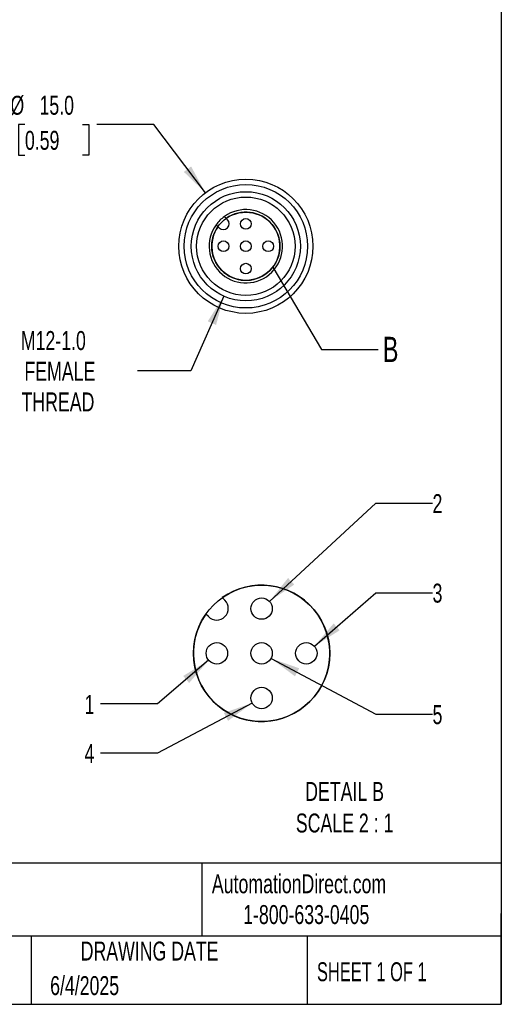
# Model space of a CAD drawing. Header units: millimetres. Extents: x 6 to 273, y 6 to 210.
# Tile 4 of 5: x 219 to 273, y 6 to 116. Entities that reach past the tile are written whole.
import ezdxf

# ---------------------------------------------------------------- set-up
doc = ezdxf.new("R2010")
doc.units = ezdxf.units.MM
doc.linetypes.add('SLD-Solid', pattern=[0])
doc.layers.add('DIMENSIONS', color=140, linetype='SLD-Solid', lineweight=25)
doc.layers.add('TEXT', color=140, linetype='SLD-Solid', lineweight=25)
doc.layers.add('SLD-DEFPOINTS', color=7, linetype='Continuous')
doc.styles.add('SLDTEXTSTYLE0', font='TXT', dxfattribs={"width": 0.7})
doc.styles.add('SLDTEXTSTYLE1', font='TXT', dxfattribs={"width": 0.65})
doc.dimstyles.new('SLDDIMSTYLE2', dxfattribs={"dimtxt": 2.158008, "dimasz": 3.302, "dimexe": 0, "dimexo": 0.0625, "dimgap": 0.539502, "dimtad": 0, "dimtih": 1, "dimtoh": 1, "dimdec": 1, "dimrnd": 1e-09, "dimzin": 4, "dimdsep": 46, "dimtxsty": 'SLDTEXTSTYLE0', "dimsah": 1, "dimcen": 0, "dimadec": 0, "dimazin": 1, "dimtfac": 1, "dimtdec": 1, "dimtofl": 0, "dimtmove": 0, "dimatfit": 3, "dimfxl": 0, "dimfrac": 2, "dimtolj": 1, "dimtzin": 12, "dimarcsym": 0})
doc.dimstyles.new('SLDDIMSTYLE3', dxfattribs={"dimtxt": 2.158008, "dimasz": 3.302, "dimexe": 0, "dimexo": 0.0625, "dimgap": 0.539502, "dimtad": 0, "dimtih": 1, "dimtoh": 1, "dimdec": 1, "dimrnd": 1e-09, "dimzin": 12, "dimdsep": 46, "dimtxsty": 'SLDTEXTSTYLE0', "dimsah": 1, "dimcen": 0, "dimadec": 0, "dimazin": 3, "dimtfac": 1, "dimtdec": 1, "dimtofl": 0, "dimtmove": 0, "dimatfit": 3, "dimfxl": 0, "dimfrac": 2, "dimtolj": 1, "dimtzin": 12, "dimarcsym": 0})
doc.dimstyles.new('SLDDIMSTYLE4', dxfattribs={"dimtxt": 0.18, "dimasz": 3.302, "dimexe": 0, "dimexo": 0.0625, "dimgap": 0, "dimtad": 0, "dimtih": 1, "dimtoh": 1, "dimdec": 0, "dimrnd": 1e-09, "dimzin": 0, "dimdsep": 46, "dimtxsty": 'Standard', "dimblk1": 'NONE', "dimblk2": 'NONE', "dimsah": 1, "dimcen": 0.09, "dimadec": 0, "dimazin": 0, "dimtfac": 3.302, "dimtdec": 0, "dimtofl": 0, "dimtmove": 0, "dimatfit": 3, "dimldrblk": 'NONE', "dimfxl": 0, "dimfrac": 2, "dimtolj": 1, "dimtzin": 0, "dimarcsym": 0})
doc.dimstyles.new('SLDDIMSTYLE5', dxfattribs={"dimtxt": 2.158008, "dimasz": 3.302, "dimexe": 0, "dimexo": 0.0625, "dimgap": 0.539502, "dimtad": 0, "dimtih": 1, "dimtoh": 1, "dimdec": 1, "dimlfac": 0.5, "dimrnd": 1e-09, "dimzin": 12, "dimdsep": 46, "dimtxsty": 'SLDTEXTSTYLE0', "dimsah": 1, "dimcen": 0, "dimadec": 0, "dimazin": 3, "dimtfac": 1, "dimtdec": 1, "dimtofl": 0, "dimtmove": 0, "dimatfit": 3, "dimfxl": 0, "dimfrac": 2, "dimtolj": 1, "dimtzin": 12, "dimarcsym": 0})

# ---------------------------------------------------------------- blocks, each defined once
blk = doc.blocks.new('_D_5')
at = {"layer": 'DIMENSIONS'}
for p, q in [((219.79, 104.68), (219.07, 104.68)), ((219.07, 104.68), (219.07, 101.25)), ((226.21, 104.68), (226.93, 104.68)), ((226.93, 104.68), (226.93, 101.25)), ((234.19, 104.68), (227.84, 104.68)), ((239.96, 97.06), (234.19, 104.68)), ((219.07, 101.25), (219.79, 101.25)), ((226.93, 101.25), (226.21, 101.25))]:
    blk.add_line(p, q, dxfattribs=at)
blk.add_solid([(239.96, 97.06), (238.37, 100), (237.56, 99.39)], dxfattribs=at)
at = {"layer": 'DIMENSIONS', "char_height": 2.117, "attachment_point": 1, "style": 'SLDTEXTSTYLE0'}
for s, insert in [('%%c', (218.17, 107.9)), ('15.0', (221.42, 107.9)), ('0.59', (219.79, 103.98))]:
    blk.add_mtext(s, dxfattribs=dict(at, insert=insert))
blk = doc.blocks.new('_D_6')
at = {"layer": 'DIMENSIONS'}
for p, q in [((242.02, 85.5), (238.34, 77.16)), ((238.34, 77.16), (232.39, 77.16))]:
    blk.add_line(p, q, dxfattribs=at)
blk.add_solid([(242.02, 85.5), (240.23, 82.69), (241.16, 82.28)], dxfattribs=at)
at = {"layer": 'DIMENSIONS', "char_height": 2.117, "attachment_point": 1, "style": 'SLDTEXTSTYLE0'}
for s, insert in [('M12-1.0', (219.33, 81.6)), ('FEMALE', (219.73, 78.17)), ('THREAD', (219.41, 74.74))]:
    blk.add_mtext(s, dxfattribs=dict(at, insert=insert))
blk = doc.blocks.new('_None')
blk = doc.blocks.new('_D_8')
at = {"layer": 'DIMENSIONS'}
for p, q in [((240.33, 44.8), (234.6, 39.92)), ((234.6, 39.92), (228.25, 39.92))]:
    blk.add_line(p, q, dxfattribs=at)
blk.add_solid([(240.33, 44.8), (237.49, 43.05), (238.15, 42.27)], dxfattribs=at)
at = {"layer": 'DIMENSIONS', "insert": (226.45, 40.93), "char_height": 2.12, "attachment_point": 1, "style": 'SLDTEXTSTYLE0'}
blk.add_mtext('1', dxfattribs=at)
blk = doc.blocks.new('_D_9')
at = {"layer": 'DIMENSIONS'}
for p, q in [((247.13, 51.39), (259.01, 62.35)), ((259.01, 62.35), (265.36, 62.35))]:
    blk.add_line(p, q, dxfattribs=at)
blk.add_solid([(247.13, 51.39), (249.9, 53.26), (249.21, 54)], dxfattribs=at)
at = {"layer": 'DIMENSIONS', "insert": (265.36, 63.37), "char_height": 2.12, "attachment_point": 1, "style": 'SLDTEXTSTYLE0'}
blk.add_mtext('2', dxfattribs=at)
blk = doc.blocks.new('_D_10')
at = {"layer": 'DIMENSIONS'}
for p, q in [((252.15, 46.37), (259.01, 52.35)), ((259.01, 52.35), (265.36, 52.35))]:
    blk.add_line(p, q, dxfattribs=at)
blk.add_solid([(252.15, 46.37), (254.97, 48.15), (254.31, 48.92)], dxfattribs=at)
at = {"layer": 'DIMENSIONS', "insert": (265.36, 53.37), "char_height": 2.12, "attachment_point": 1, "style": 'SLDTEXTSTYLE0'}
blk.add_mtext('3', dxfattribs=at)
blk = doc.blocks.new('_D_11')
at = {"layer": 'DIMENSIONS'}
for p, q in [((245.19, 40.02), (234.6, 34.42)), ((234.6, 34.42), (228.25, 34.42))]:
    blk.add_line(p, q, dxfattribs=at)
blk.add_solid([(245.19, 40.02), (242.03, 38.92), (242.5, 38.03)], dxfattribs=at)
at = {"layer": 'DIMENSIONS', "insert": (226.45, 35.44), "char_height": 2.12, "attachment_point": 1, "style": 'SLDTEXTSTYLE0'}
blk.add_mtext('4', dxfattribs=at)
blk = doc.blocks.new('_D_12')
at = {"layer": 'DIMENSIONS'}
for p, q in [((247.31, 45.01), (259.01, 38.78)), ((259.01, 38.78), (265.36, 38.78))]:
    blk.add_line(p, q, dxfattribs=at)
blk.add_solid([(247.31, 45.01), (249.98, 43.01), (250.46, 43.91)], dxfattribs=at)
at = {"layer": 'DIMENSIONS', "insert": (265.36, 39.79), "char_height": 2.12, "attachment_point": 1, "style": 'SLDTEXTSTYLE0'}
blk.add_mtext('5', dxfattribs=at)

msp = doc.modelspace()

# ---------------------------------------------------------------- linework, layer by layer
for p, q in [((242.29, 94.2), (242.44, 94.05)), ((241.52, 93.13), (241.37, 93.28)), ((241.86, 51.81), (242.15, 51.52)), ((240.31, 49.68), (240.02, 49.97))]:
    msp.add_line(p, q)
for centre, radius in [((244.49, 91.08), 7.5), ((244.49, 91.08), 6.9), ((244.49, 91.08), 6.1), ((244.49, 91.08), 5.5), ((244.49, 93.58), 0.6), ((241.99, 91.08), 0.6), ((244.49, 91.08), 0.6), ((246.99, 91.08), 0.6), ((244.49, 88.58), 0.6), ((246.25, 50.58), 1.2), ((241.25, 45.58), 1.2), ((246.25, 45.58), 1.2), ((251.25, 45.58), 1.2), ((246.25, 40.58), 1.2)]:
    msp.add_circle(centre, radius)
for centre, radius, start, end in [((244.49, 91.08), 4.1, 144.122, 125.878), ((244.49, 91.08), 3.81, 144.8195, 125.1805), ((244.49, 91.08), 4.1, 125.878, 144.122), ((241.98, 93.59), 0.65, 225, 45), ((246.25, 45.58), 7.62, 144.8195, 125.1805), ((241.23, 50.6), 1.3, 225, 45)]:
    msp.add_arc(centre, radius, start, end)
for points, knots in [([(242.09, 94.4), (242.12, 94.36), (242.19, 94.3), (242.26, 94.23), (242.29, 94.2)], [0, 0, 0, 0, 0.5691599, 1, 1, 1, 1]), ([(241.37, 93.28), (241.33, 93.32), (241.27, 93.38), (241.2, 93.45), (241.17, 93.48)], [0, 0, 0, 0, 0.5508, 1, 1, 1, 1])]:
    msp.add_open_spline(points, degree=3, knots=knots)
at = {"layer": 'SLD-DEFPOINTS'}
msp.add_circle((246.25, 45.58), 7.62, dxfattribs=at)
at = {"layer": 'TEXT'}
for p, q in [((273.05, 209.55), (273.05, 6.35)), ((273.05, 22.13), (6.35, 22.13)), ((239.58, 22.13), (239.58, 13.97)), ((273.05, 6.35), (273.05, 16.51)), ((273.05, 13.97), (6.35, 13.97)), ((220.47, 13.97), (220.47, 6.35)), ((251.35, 13.97), (251.35, 6.35)), ((6.35, 6.35), (273.05, 6.35))]:
    msp.add_line(p, q, dxfattribs=at)
msp.add_circle((244.49, 91.08), 3.81, dxfattribs=at)

# ---------------------------------------------------------------- texts
for s, insert, char_height, attachment_point, style in [('B', (259.79, 80.96), 2.82, 1, 'SLDTEXTSTYLE0'), ('DETAIL B^JSCALE 2 : 1', (255.53, 31.2), 2.1167, 2, 'SLDTEXTSTYLE0'), ('AutomationDirect.com', (240.69, 20.88), 2.1167, 1, 'SLDTEXTSTYLE0'), ('1-800-633-0405', (244.19, 17.44), 2.1167, 1, 'SLDTEXTSTYLE0'), ('DRAWING DATE', (233.73, 13.36), 2.1167, 2, 'SLDTEXTSTYLE0'), ('SHEET 1 OF 1', (252.44, 11.05), 2.1167, 1, 'SLDTEXTSTYLE1'), ('6/4/2025', (222.61, 9.5), 2.117, 1, 'SLDTEXTSTYLE0')]:
    msp.add_mtext(s, dxfattribs=dict(at, insert=insert, char_height=char_height, attachment_point=attachment_point, style=style))

# ---------------------------------------------------------------- dimensions: what is measured, and where the dimension line sits
at = {"layer": 'DIMENSIONS'}
dim = msp.add_diameter_dim_2p(p1=(249.02, 85.1), p2=(239.96, 97.06), dimstyle='SLDDIMSTYLE2', dxfattribs=at)
dim.commit()
dim.dimension.update_dxf_attribs({"geometry": '_D_5', "text_midpoint": (223, 104.68), "dimtype": 163})
for p1, p2, text, dimstyle, picture, middle in [((246.95, 96.66), (242.02, 85.5), 'M12-1.0\\PFEMALE\\PTHREAD', 'SLDDIMSTYLE3', '_D_6', (225.27, 77.16)), ((245.37, 49.76), (247.13, 51.39), '2', 'SLDDIMSTYLE5', '_D_9', (266.26, 62.35)), ((250.34, 44.79), (252.15, 46.37), '3', 'SLDDIMSTYLE5', '_D_10', (266.26, 52.35)), ((242.16, 46.36), (240.33, 44.8), '1', 'SLDDIMSTYLE5', '_D_8', (227.35, 39.92)), ((245.19, 46.14), (247.31, 45.01), '5', 'SLDDIMSTYLE5', '_D_12', (266.26, 38.78)), ((247.31, 41.14), (245.19, 40.02), '4', 'SLDDIMSTYLE5', '_D_11', (227.35, 34.42))]:
    dim = msp.add_diameter_dim_2p(p1=p1, p2=p2, text=text, dimstyle=dimstyle, override={"dimpost": '<>'}, dxfattribs=at)
    dim.commit()
    dim.dimension.update_dxf_attribs({"geometry": picture, "text_midpoint": middle, "dimtype": 163})

# ---------------------------------------------------------------- leaders
at = {"layer": 'TEXT', "has_arrowhead": 0}
msp.add_leader([(247.5, 88.74), (252.94, 79.55), (259.29, 79.55)], dimstyle='SLDDIMSTYLE4', dxfattribs=at)

doc.saveas('drawing.dxf')
